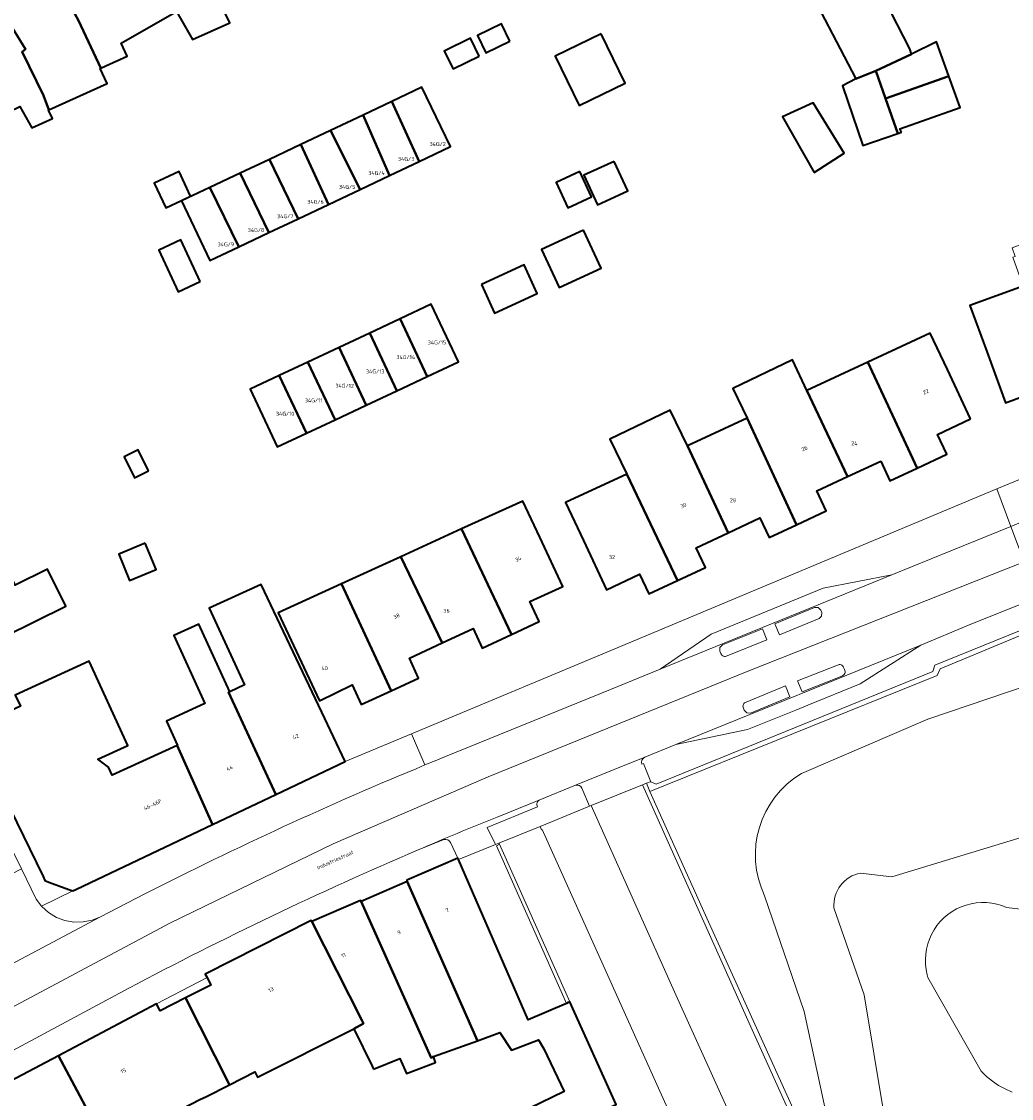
# Model space of a CAD drawing. Header units: metres. Extents: x 197700 to 204338, y 317132 to 325229.
# Tile 240 of 256: x 200158 to 200248, y 318631 to 318729. Entities that reach past the tile are written whole.
import ezdxf
from ezdxf.enums import TextEntityAlignment as Align

# ---------------------------------------------------------------- set-up
doc = ezdxf.new("R2010")
doc.units = ezdxf.units.M
for name, color, linetype, lineweight in [('B-WE-GR-BEPLANTING_CULTUUR_BOSPLANTSOEN-GV', 90, 'Continuous', 18), ('B-WE-IE-TERREINAFSCHEIDING_KUNSTMATIG_MUUR-G', 90, 'IE-TERREINAFSCHEIDING-KUNSTMATIG-DICHT', 18), ('B-WE-IE-TERREINAFSCHEIDING_KUNSTMATIG_MUUR-GV', 90, 'Continuous', 18), ('B-WE-OG-BEBOUWING-GV', 7, 'Continuous', 35), ('B-WE-OG-BEBOUWING-T18', 10, 'Continuous', 18), ('B-WE-OG-TERREIN_CULTUURSCHEIDING-GV', 7, 'Continuous', 18), ('B-WE-OG-TERREIN_ERF-GV', 7, 'Continuous', 18), ('B-WE-OG-TOPOGRAFIE-T18', 10, 'Continuous', 18), ('B-WE-VH-VERHARDING_ASFALT-GV', 252, 'Continuous', 18), ('B-WE-VH-VERHARDING_BETONSTRAATSTEEN-GV', 252, 'Continuous', 18), ('B-WE-VH-VERHARDING_HALFVERHARDING-GV', 252, 'Continuous', 18), ('B-WE-VH-VERHARDING_OPEN-GV', 252, 'Continuous', 18), ('B-WE-VH-VERHARDING_TEGEL-GV', 252, 'Continuous', 18)]:
    doc.layers.add(name, color=color, linetype=linetype, lineweight=lineweight)
doc.styles.add('NLCS-ISO-M200-T18', font='NLCS-ISO.ttf', dxfattribs={"height": 0.36})
doc.linetypes.add('IE-TERREINAFSCHEIDING-KUNSTMATIG-DICHT', pattern='A,8,-1,[82,NLCS.SHX,S=0.75,R=90,X=0,Y=0],-1', length=10)

msp = doc.modelspace()

# ---------------------------------------------------------------- linework, layer by layer
at = {"layer": 'B-WE-GR-BEPLANTING_CULTUUR_BOSPLANTSOEN-GV'}
msp.add_lwpolyline([(200255.995, 318647.096), (200248.007, 318648.071), (200247.565, 318648.243), (200247.109, 318648.374), (200246.643, 318648.464), (200246.17, 318648.513), (200245.696, 318648.519), (200245.223, 318648.482), (200244.755, 318648.403), (200244.296, 318648.283), (200243.849, 318648.123), (200243.419, 318647.923), (200243.008, 318647.685), (200242.62, 318647.412), (200242.258, 318647.105), (200241.925, 318646.767), (200241.623, 318646.4), (200241.355, 318646.008), (200241.124, 318645.594), (200240.93, 318645.161), (200240.776, 318644.712), (200240.662, 318644.251), (200240.59, 318643.782), (200240.561, 318643.308), (200240.574, 318642.834), (200240.629, 318642.363), (200240.726, 318641.898), (200240.799, 318641.639), (200245.669, 318633.064), (200246.166, 318632.58), (200246.704, 318632.143), (200247.279, 318631.755), (200247.887, 318631.421), (200248.522, 318631.142)], dxfattribs=at)
at = {"layer": 'B-WE-IE-TERREINAFSCHEIDING_KUNSTMATIG_MUUR-G'}
for points in [[(200205.442, 318655.197), (200205.372, 318655.166)], [(200215.938, 318631.841), (200205.442, 318655.197)], [(200221.748, 318618.954), (200215.938, 318631.841)]]:
    msp.add_lwpolyline(points, dxfattribs=at)
at = {"layer": 'B-WE-IE-TERREINAFSCHEIDING_KUNSTMATIG_MUUR-GV'}
msp.add_lwpolyline([(200201.235, 318653.721), (200207.663, 318639.271), (200207.82, 318639.339), (200207.972, 318639.405), (200201.513, 318653.85)], close=True, dxfattribs=at)
at = {"layer": 'B-WE-OG-BEBOUWING-GV'}
for points in [[(200162.583, 318729.978), (200162.914, 318729.36), (200164.955, 318724.989), (200165.414, 318725.196), (200167.373, 318726.081), (200166.828, 318727.285), (200171.908, 318730.186), (200173.383, 318727.603), (200176.804, 318729.141), (200174.236, 318734.378), (200171.919, 318738.809), (200168.192, 318736.86), (200165.355, 318741.853), (200165.117, 318742.272), (200157.953, 318737.963)], [(200162.914, 318729.36), (200162.583, 318729.978), (200157.953, 318737.963), (200157.747, 318737.839), (200157.788, 318737.772), (200152.972, 318735.016), (200158.049, 318726.741), (200157.753, 318726.5), (200159.726, 318722.498), (200160.203, 318721.168), (200165.542, 318723.581), (200164.914, 318724.97), (200164.955, 318724.989)], [(200234.173, 318724.013), (200236.03, 318724.74), (200239.295, 318726.278), (200239.141, 318726.763), (200236.833, 318731.251), (200234.366, 318736.048), (200229.22, 318733.59)], [(200156.522, 318720.997), (200157.553, 318721.463), (200158.654, 318719.536), (200160.525, 318720.382), (200160.176, 318721.156), (200160.203, 318721.168), (200159.726, 318722.498), (200157.753, 318726.5), (200158.049, 318726.741), (200152.972, 318735.016), (200152.917, 318735.112), (200147.025, 318731.689), (200152.058, 318723.059), (200151.702, 318722.886), (200153.589, 318718.59), (200156.928, 318720.1)], [(200202.46, 318727.475), (200201.697, 318729.043), (200199.497, 318727.973), (200200.271, 318726.386)], [(200199.657, 318726.088), (200198.858, 318727.73), (200196.457, 318726.562), (200197.256, 318724.92)], [(200210.839, 318728.14), (200206.62, 318726.088), (200208.825, 318721.555), (200213.044, 318723.608)], [(200236.912, 318722.22), (200242.711, 318724.27), (200241.582, 318727.418), (200239.295, 318726.278), (200236.03, 318724.74)], [(200236.03, 318724.74), (200234.173, 318724.013), (200232.966, 318723.366), (200234.838, 318717.9), (200238.034, 318719.015), (200236.912, 318722.22)], [(200238.373, 318719.133), (200238.21, 318719.415), (200243.75, 318721.371), (200242.711, 318724.27), (200236.912, 318722.22), (200238.034, 318719.015)], [(200194.14, 318716.43), (200197.038, 318717.801), (200194.409, 318723.249), (200191.657, 318721.946)], [(200194.14, 318716.43), (200191.657, 318721.946), (200189.015, 318720.696), (200191.425, 318715.145)], [(200230.372, 318715.438), (200233.129, 318717.212), (200230.273, 318721.826), (200227.473, 318720.529)], [(200188.735, 318713.872), (200191.425, 318715.145), (200189.015, 318720.696), (200186.01, 318719.274)], [(200186.01, 318719.274), (200183.302, 318717.993), (200185.833, 318712.499), (200188.735, 318713.872)], [(200185.833, 318712.499), (200183.302, 318717.993), (200180.42, 318716.629), (200183.052, 318711.183)], [(200180.379, 318709.918), (200183.052, 318711.183), (200180.42, 318716.629), (200177.748, 318715.364)], [(200212.039, 318716.443), (200209.265, 318715.168), (200210.503, 318712.472), (200213.278, 318713.748)], [(200172.356, 318712.869), (200173.204, 318713.252), (200172.143, 318715.523), (200169.87, 318714.462), (200170.925, 318712.201)], [(200208.878, 318715.507), (200206.704, 318714.507), (200207.772, 318712.183), (200209.946, 318713.182)], [(200174.96, 318714.045), (200177.615, 318708.61), (200180.379, 318709.918), (200177.748, 318715.364)], [(200177.615, 318708.61), (200174.96, 318714.045), (200172.378, 318712.823), (200174.965, 318707.356)], [(200209.227, 318710.149), (200205.37, 318708.376), (200206.974, 318704.886), (200210.831, 318706.659)], [(200174.09, 318705.422), (200172.307, 318709.242), (200170.283, 318708.297), (200172.066, 318704.477)], [(200199.867, 318705.167), (200201.073, 318702.539), (200204.979, 318704.331), (200203.772, 318706.958)], [(200252.763, 318696.104), (200249.67, 318704.645), (200249.533, 318705.02), (200244.645, 318703.221), (200246.194, 318699.014), (200247.921, 318694.322)], [(200194.892, 318696.731), (200197.754, 318698.076), (200195.269, 318703.366), (200192.421, 318702.028)], [(200194.892, 318696.731), (200192.421, 318702.028), (200189.62, 318700.713), (200192.091, 318695.416)], [(200189.293, 318694.101), (200192.091, 318695.416), (200189.62, 318700.713), (200186.821, 318699.398)], [(200244.707, 318692.837), (200242.583, 318697.363), (200241.013, 318700.709), (200235.301, 318698.055), (200239.814, 318688.337), (200242.515, 318689.601), (200241.667, 318691.412)], [(200183.94, 318698.045), (200186.447, 318692.764), (200189.293, 318694.101), (200186.821, 318699.398)], [(200183.94, 318698.045), (200181.323, 318696.816), (200183.83, 318691.535), (200186.447, 318692.764)], [(200224.23, 318692.91), (200228.733, 318683.143), (200231.461, 318684.429), (200230.608, 318686.238), (200233.414, 318687.551), (200229.704, 318695.454), (200228.39, 318698.253), (200222.906, 318695.633)], [(200236.472, 318688.982), (200237.319, 318687.17), (200239.814, 318688.337), (200235.301, 318698.055), (200229.704, 318695.454), (200233.414, 318687.551)], [(200181.323, 318696.816), (200178.664, 318695.567), (200181.15, 318690.276), (200183.83, 318691.535)], [(200222.468, 318682.403), (200218.745, 318690.361), (200217.18, 318693.638), (200211.642, 318690.994), (200213.179, 318687.774), (200217.834, 318678.024), (200220.396, 318679.218), (200219.551, 318681.031)], [(200218.745, 318690.361), (200222.468, 318682.403), (200225.398, 318683.781), (200226.251, 318681.972), (200228.733, 318683.143), (200224.23, 318692.91)], [(200169.342, 318688.079), (200168.401, 318690.007), (200167.106, 318689.375), (200168.047, 318687.447)], [(200213.179, 318687.774), (200207.58, 318685.169), (200209.206, 318681.704), (200211.33, 318677.177), (200214.352, 318678.608), (200215.197, 318676.795), (200217.834, 318678.024)], [(200205.203, 318682), (200203.647, 318685.311), (200198.05, 318682.756), (200202.604, 318673.082), (200205.152, 318674.286), (200204.298, 318676.094), (200207.321, 318677.492)], [(200198.05, 318682.756), (200192.476, 318680.212), (200196.27, 318672.313), (200199.09, 318673.633), (200199.944, 318671.825), (200202.604, 318673.082)], [(200169.044, 318681.438), (200166.614, 318680.43), (200167.607, 318678.034), (200170.037, 318679.041)], [(200151.653, 318670.7), (200156.141, 318672.905), (200161.763, 318675.667), (200160.092, 318679.068), (200157.108, 318677.602), (200155.823, 318680.218), (200151.829, 318678.256), (200147.341, 318676.052), (200149.327, 318672.009), (200150.683, 318672.675)], [(200187.021, 318677.722), (200191.597, 318667.931), (200194.107, 318669.092), (200193.267, 318670.908), (200196.27, 318672.313), (200192.476, 318680.212)], [(200185.227, 318665.968), (200179.662, 318677.671), (200174.916, 318675.507), (200178.134, 318668.452), (200176.789, 318667.839), (200176.681, 318667.79), (200181.003, 318658.423), (200187.374, 318661.453)], [(200191.597, 318667.931), (200187.021, 318677.722), (200181.227, 318675.077), (200182.89, 318671.538), (200185.016, 318667.013), (200188.011, 318668.476), (200188.851, 318666.661)], [(200176.789, 318667.839), (200173.968, 318674.025), (200171.672, 318672.978), (200174.513, 318666.748), (200170.975, 318665.135), (200171.989, 318662.913), (200171.963, 318662.901), (200175.212, 318655.67), (200181.003, 318658.423), (200176.681, 318667.79)], [(200160.209, 318650.378), (200162.033, 318649.705), (200162.4, 318649.59), (200162.753, 318649.745), (200175.212, 318655.67), (200171.963, 318662.901), (200166.013, 318660.188), (200165.682, 318660.915), (200164.707, 318661.666), (200167.431, 318662.909), (200163.911, 318670.626), (200157.126, 318667.532), (200157.596, 318666.5), (200153.095, 318664.448), (200154.203, 318662.049), (200159.68, 318650.902), (200159.846, 318650.541)], [(200205.587, 318635.106), (200207.454, 318631.179), (200204.286, 318629.673), (200204.462, 318629.303), (200203.999, 318629.083), (200204.819, 318627.583), (200205.227, 318627.783), (200205.676, 318627.074), (200212.219, 318629.991), (200207.972, 318639.405), (200207.82, 318639.339), (200207.663, 318639.271), (200204.162, 318637.747), (200197.757, 318652.458), (200197.699, 318652.591), (200193.023, 318650.555), (200193.067, 318650.454), (200199.496, 318635.845), (200201.55, 318636.587), (200202.63, 318634.972), (200205.086, 318635.925)], [(200199.496, 318635.845), (200193.067, 318650.454), (200188.824, 318648.618), (200195.239, 318634.288), (200195.459, 318634.386)], [(200189.982, 318633.231), (200192.379, 318634.204), (200192.978, 318632.844), (200195.648, 318633.855), (200195.459, 318634.386), (200195.239, 318634.288), (200188.824, 318648.618), (200188.786, 318648.712), (200184.301, 318646.776), (200188.885, 318637.72), (200189.045, 318637.417), (200188.149, 318636.943), (200189.837, 318633.524)], [(200189.045, 318637.417), (200188.885, 318637.72), (200184.301, 318646.776), (200184.251, 318646.874), (200174.537, 318641.959), (200174.704, 318641.629), (200175.049, 318640.947), (200172.726, 318639.772), (200176.754, 318631.811), (200179.077, 318632.986), (200179.325, 318632.496), (200188.149, 318636.943)], [(200172.558, 318618.593), (200170.223, 318623.544), (200169.735, 318624.532), (200168.282, 318627.473), (200174.117, 318630.473), (200174.585, 318630.713), (200176.754, 318631.811), (200172.726, 318639.772), (200170.403, 318638.596), (200170.069, 318639.226), (200161.101, 318634.467), (200165.515, 318626.147), (200165.689, 318626.233), (200167.666, 318622.24), (200168.561, 318620.243), (200170.119, 318617.388), (200171.197, 318615.412), (200173.071, 318616.339), (200172.076, 318618.355)], [(200163.841, 318617.174), (200160.317, 318623.587), (200165.515, 318626.147), (200161.101, 318634.467), (200156.63, 318632.095), (200152.612, 318629.963), (200160.511, 318614.845), (200163.997, 318616.869)]]:
    msp.add_lwpolyline(points, close=True, dxfattribs=at)
at = {"layer": 'B-WE-OG-TERREIN_CULTUURSCHEIDING-GV'}
for points in [[(200278.12, 318682.501), (200261.385, 318675.655), (200256.865, 318676.538), (200251.6, 318674.398), (200241.429, 318670.263), (200241.257, 318669.688), (200215.872, 318659.351), (200215.398, 318659.563), (200215.342, 318659.588), (200214.981, 318659.442), (200215.316, 318658.696), (200241.636, 318669.31), (200241.912, 318669.94), (200256.834, 318676.123), (200261.536, 318675.285), (200284.651, 318684.731), (200287.447, 318685.991), (200296.857, 318690.166), (200315.848, 318698.654), (200330.534, 318705.428), (200361.931, 318719.938), (200363.506, 318722.853)], [(200368.38, 318719.043), (200362.56, 318716.415), (200347.389, 318709.429), (200329.114, 318700.554), (200314.863, 318693.411), (200297.135, 318685.901), (200279.196, 318678.354), (200261.354, 318672.275), (200240.79, 318665.321), (200229.193, 318660.328)], [(200229.193, 318660.328), (200240.79, 318665.321), (200261.354, 318672.275), (200279.196, 318678.354), (200297.135, 318685.901), (200314.863, 318693.411), (200329.114, 318700.554), (200347.389, 318709.429), (200362.56, 318716.415), (200368.38, 318719.043)], [(200234.626, 318651.218), (200237.479, 318650.855), (200251.837, 318655.238), (200268.047, 318661.477), (200269.668, 318662.109), (200275.884, 318665.042), (200294.648, 318671.905), (200319.899, 318681.95), (200330.625, 318686.34), (200345.195, 318692.462), (200358.005, 318697.771), (200373.661, 318703.009)], [(200256.834, 318676.123), (200241.912, 318669.94), (200241.636, 318669.31), (200215.316, 318658.696), (200220.676, 318646.751), (200231.382, 318623.113), (200231.736, 318620.868), (200231.933, 318617.717), (200231.736, 318615), (200231.185, 318612.007), (200230.242, 318609.335), (200229.179, 318606.894), (200227.564, 318604.334), (200226.226, 318602.443), (200224.577, 318600.245), (200223.276, 318598.67), (200223.65, 318598.836)], [(200276.236, 318641.323), (200268.047, 318661.477), (200251.837, 318655.238), (200237.479, 318650.855), (200234.626, 318651.218)], [(200231.382, 318623.113), (200220.676, 318646.751), (200215.316, 318658.696), (200214.981, 318659.442), (200214.62, 318659.295), (200224.696, 318636.846), (200230.934, 318622.972)], [(200225.817, 318649.14), (200229.459, 318638.521), (200232.443, 318624.639)], [(200232.443, 318624.639), (200229.459, 318638.521), (200225.817, 318649.14)], [(200248.522, 318631.142), (200247.887, 318631.421), (200247.279, 318631.755), (200246.704, 318632.143), (200246.166, 318632.58), (200245.669, 318633.064), (200240.799, 318641.639), (200240.726, 318641.898), (200240.629, 318642.363), (200240.574, 318642.834), (200240.561, 318643.308), (200240.59, 318643.782), (200240.662, 318644.251), (200240.776, 318644.712), (200240.93, 318645.161), (200241.124, 318645.594), (200241.355, 318646.008), (200241.623, 318646.4), (200241.925, 318646.767), (200242.258, 318647.105), (200242.62, 318647.412), (200243.008, 318647.685), (200243.419, 318647.923), (200243.849, 318648.123), (200244.296, 318648.283), (200244.755, 318648.403), (200245.223, 318648.482), (200245.696, 318648.519), (200246.17, 318648.513), (200246.643, 318648.464), (200247.109, 318648.374), (200247.565, 318648.243), (200248.007, 318648.071), (200255.995, 318647.096)], [(200232.179, 318648.012), (200234.954, 318640.065), (200236.717, 318629.366), (200238.351, 318620.544)], [(200238.351, 318620.544), (200236.717, 318629.366), (200234.954, 318640.065), (200232.179, 318648.012)]]:
    msp.add_lwpolyline(points, dxfattribs=at)
for points in [[(200229.193, 318660.328, 0.386303), (200225.817, 318649.14)], [(200225.817, 318649.14, -0.386303), (200229.193, 318660.328)], [(200234.626, 318651.218, 0.381553), (200232.179, 318648.012)], [(200232.179, 318648.012, -0.381553), (200234.626, 318651.218)]]:
    msp.add_lwpolyline(points, format="xyb", dxfattribs=at)
at = {"layer": 'B-WE-OG-TERREIN_ERF-GV'}
for points in [[(200238.21, 318719.415), (200238.373, 318719.133), (200238.034, 318719.015), (200234.838, 318717.9), (200232.966, 318723.366), (200234.173, 318724.013), (200229.22, 318733.59), (200234.366, 318736.048), (200236.833, 318731.251), (200239.141, 318726.763), (200239.295, 318726.278), (200241.582, 318727.418), (200242.711, 318724.27), (200243.75, 318721.371)], [(200202.46, 318727.475), (200200.271, 318726.386), (200199.497, 318727.973), (200201.697, 318729.043)], [(200199.657, 318726.088), (200197.256, 318724.92), (200196.457, 318726.562), (200198.858, 318727.73)], [(200210.839, 318728.14), (200213.044, 318723.608), (200208.825, 318721.555), (200206.62, 318726.088)], [(200183.302, 318717.993), (200186.01, 318719.274), (200189.015, 318720.696), (200191.657, 318721.946), (200194.409, 318723.249), (200197.038, 318717.801), (200194.14, 318716.43), (200191.425, 318715.145), (200188.735, 318713.872), (200185.833, 318712.499), (200183.052, 318711.183), (200180.379, 318709.918), (200177.615, 318708.61), (200174.965, 318707.356), (200172.378, 318712.823), (200174.96, 318714.045), (200177.748, 318715.364), (200180.42, 318716.629)], [(200233.129, 318717.212), (200230.372, 318715.438), (200227.473, 318720.529), (200230.273, 318721.826)], [(200212.039, 318716.443), (200213.278, 318713.748), (200210.503, 318712.472), (200209.265, 318715.168)], [(200172.356, 318712.869), (200170.925, 318712.201), (200169.87, 318714.462), (200172.143, 318715.523), (200173.204, 318713.252)], [(200208.878, 318715.507), (200209.946, 318713.182), (200207.772, 318712.183), (200206.704, 318714.507)], [(200209.227, 318710.149), (200210.831, 318706.659), (200206.974, 318704.886), (200205.37, 318708.376)], [(200252.763, 318696.104), (200247.921, 318694.322), (200246.194, 318699.014), (200244.645, 318703.221), (200249.533, 318705.02), (200248.567, 318707.657), (200248.802, 318707.742), (200248.519, 318708.521), (200253.054, 318710.19), (200255.859, 318702.571), (200257.586, 318697.879)], [(200174.09, 318705.422), (200172.066, 318704.477), (200170.283, 318708.297), (200172.307, 318709.242)], [(200201.073, 318702.539), (200199.867, 318705.167), (200203.772, 318706.958), (200204.979, 318704.331)], [(200178.664, 318695.567), (200181.323, 318696.816), (200183.94, 318698.045), (200186.821, 318699.398), (200189.62, 318700.713), (200192.421, 318702.028), (200195.269, 318703.366), (200197.754, 318698.076), (200194.892, 318696.731), (200192.091, 318695.416), (200189.293, 318694.101), (200186.447, 318692.764), (200183.83, 318691.535), (200181.15, 318690.276)], [(200242.583, 318697.363), (200244.707, 318692.837), (200241.667, 318691.412), (200242.515, 318689.601), (200239.814, 318688.337), (200237.319, 318687.17), (200236.472, 318688.982), (200233.414, 318687.551), (200230.608, 318686.238), (200231.461, 318684.429), (200228.733, 318683.143), (200226.251, 318681.972), (200225.398, 318683.781), (200222.468, 318682.403), (200219.551, 318681.031), (200220.396, 318679.218), (200217.834, 318678.024), (200215.197, 318676.795), (200214.352, 318678.608), (200211.33, 318677.177), (200209.206, 318681.704), (200207.58, 318685.169), (200213.179, 318687.774), (200211.642, 318690.994), (200217.18, 318693.638), (200218.745, 318690.361), (200224.23, 318692.91), (200222.906, 318695.633), (200228.39, 318698.253), (200229.704, 318695.454), (200235.301, 318698.055), (200241.013, 318700.709)], [(200169.342, 318688.079), (200168.047, 318687.447), (200167.106, 318689.375), (200168.401, 318690.007)], [(200192.476, 318680.212), (200198.05, 318682.756), (200203.647, 318685.311), (200205.203, 318682), (200207.321, 318677.492), (200204.298, 318676.094), (200205.152, 318674.286), (200202.604, 318673.082), (200199.944, 318671.825), (200199.09, 318673.633), (200196.27, 318672.313), (200193.267, 318670.908), (200194.107, 318669.092), (200191.597, 318667.931), (200188.851, 318666.661), (200188.011, 318668.476), (200185.016, 318667.013), (200182.89, 318671.538), (200181.227, 318675.077), (200187.021, 318677.722)], [(200169.044, 318681.438), (200170.037, 318679.041), (200167.607, 318678.034), (200166.614, 318680.43)], [(200174.704, 318641.629), (200170.069, 318639.226), (200170.403, 318638.596), (200172.726, 318639.772), (200175.049, 318640.947)]]:
    msp.add_lwpolyline(points, close=True, dxfattribs=at)
for points in [[(200174.236, 318734.378), (200176.804, 318729.141), (200173.383, 318727.603), (200171.908, 318730.186), (200166.828, 318727.285), (200167.373, 318726.081), (200165.414, 318725.196), (200164.955, 318724.989), (200164.914, 318724.97), (200165.542, 318723.581), (200160.203, 318721.168), (200160.176, 318721.156), (200160.525, 318720.382), (200158.654, 318719.536), (200157.553, 318721.463)], [(200157.126, 318667.532), (200163.911, 318670.626), (200167.431, 318662.909), (200164.707, 318661.666), (200165.682, 318660.915), (200166.013, 318660.188), (200171.963, 318662.901), (200171.989, 318662.913), (200170.975, 318665.135), (200174.513, 318666.748), (200171.672, 318672.978), (200173.968, 318674.025), (200176.789, 318667.839), (200178.134, 318668.452), (200174.916, 318675.507), (200179.662, 318677.671), (200185.227, 318665.968), (200187.374, 318661.453), (200193.442, 318663.983), (200213.765, 318672.456), (200247.104, 318686.424), (200249.343, 318687.362)], [(200157.108, 318677.602), (200160.092, 318679.068), (200161.763, 318675.667), (200156.141, 318672.905)], [(200204.286, 318629.673), (200207.454, 318631.179), (200205.587, 318635.106), (200205.086, 318635.925), (200202.63, 318634.972), (200201.55, 318636.587), (200199.496, 318635.845), (200195.459, 318634.386), (200195.648, 318633.855), (200192.978, 318632.844), (200192.379, 318634.204), (200189.982, 318633.231), (200189.837, 318633.524), (200188.149, 318636.943), (200179.325, 318632.496), (200179.077, 318632.986), (200176.754, 318631.811), (200174.585, 318630.713), (200174.117, 318630.473)]]:
    msp.add_lwpolyline(points, dxfattribs=at)
at = {"layer": 'B-WE-VH-VERHARDING_ASFALT-GV'}
for points in [[(200353.831, 318729.627), (200351.936, 318728.752), (200344.512, 318725.325), (200335.341, 318721.092), (200330.987, 318719.082), (200308.733, 318708.81), (200307.015, 318708.017), (200300.55, 318705.078), (200285.704, 318698.329), (200283.593, 318697.369), (200280.642, 318696.159), (200264.359, 318689.481), (200262.772, 318688.83), (200260.474, 318687.895), (200251.159, 318684.105), (200248.392, 318682.979), (200249.607, 318679.731), (200277.814, 318691.538), (200299.871, 318701.29), (200332.629, 318716.321), (200359.831, 318728.692), (200374.108, 318735.132)], [(200224.364, 318669.742), (200249.607, 318679.731), (200248.392, 318682.979), (200242.885, 318680.738), (200237.473, 318678.553), (200216.25, 318669.911), (200211.692, 318668.044), (200196.554, 318661.884), (200195.617, 318661.502), (200194.682, 318661.118)], [(200249.607, 318679.731), (200224.364, 318669.742), (200200.488, 318660.024), (200186.261, 318653.906), (200171.299, 318646.611), (200153.964, 318637.385), (200155.616, 318634.27), (200167.54, 318640.659)], [(200201.31, 318656.345), (200205.229, 318657.935), (200208.49, 318659.265), (200212.038, 318660.708), (200214.849, 318661.825), (200217.693, 318662.983), (200240.152, 318672.104), (200244.525, 318673.922), (200250.829, 318676.462), (200249.607, 318679.731)], [(200221.823, 318671.329), (200221.717, 318671.562), (200221.727, 318671.894), (200221.959, 318672.134), (200225.624, 318673.61), (200226.042, 318672.578), (200222.39, 318671.112)], [(200232.905, 318669.271), (200229.277, 318667.818), (200228.851, 318668.819), (200232.513, 318670.275)], [(200233.053, 318670.059), (200233.153, 318669.86)], [(200169.013, 318649.301), (200164.937, 318647.215), (200152.311, 318640.499), (200153.964, 318637.385), (200171.299, 318646.611), (200186.261, 318653.906), (200200.488, 318660.024), (200224.364, 318669.742)], [(200224.14, 318666.883), (200227.748, 318668.366), (200228.151, 318667.356), (200224.532, 318665.871), (200224.191, 318665.896), (200223.955, 318666.144), (200223.887, 318666.338)]]:
    msp.add_lwpolyline(points, dxfattribs=at)
msp.add_lwpolyline([(200230.813, 318674.532), (200227.183, 318673.058), (200226.761, 318674.072), (200230.398, 318675.553), (200230.735, 318675.554), (200230.968, 318675.309), (200231.058, 318675.087), (200231.054, 318674.756)], close=True, dxfattribs=at)
for points in [[(200222.39, 318671.112, -0.457898), (200221.823, 318671.329)], [(200232.513, 318670.275, -0.470626), (200233.053, 318670.059)], [(200233.153, 318669.86, -0.473172), (200232.905, 318669.271)], [(200223.887, 318666.338, -0.514585), (200224.14, 318666.883)], [(200194.682, 318661.118, 0.019968), (200169.013, 318649.301)], [(200193.995, 318653.314, -0.005662), (200201.31, 318656.345)], [(200167.54, 318640.659, -0.020999), (200193.995, 318653.314)]]:
    msp.add_lwpolyline(points, format="xyb", dxfattribs=at)
at = {"layer": 'B-WE-VH-VERHARDING_BETONSTRAATSTEEN-GV'}
for points in [[(200224.696, 318636.846), (200214.62, 318659.295), (200209.934, 318657.393), (200217.693, 318640.041), (200226.336, 318620.961), (200228.354, 318621.843), (200230.934, 318622.972)], [(200209.785, 318657.333), (200205.234, 318655.486), (200205.372, 318655.166), (200205.442, 318655.197), (200215.938, 318631.841), (200221.748, 318618.954), (200226.336, 318620.961), (200217.693, 318640.041), (200209.934, 318657.393)]]:
    msp.add_lwpolyline(points, close=True, dxfattribs=at)
at = {"layer": 'B-WE-VH-VERHARDING_HALFVERHARDING-GV'}
msp.add_lwpolyline([(200204.109, 318619.922), (200208.16, 318611.679), (200221.622, 318618.102), (200221.738, 318618.789), (200221.801, 318618.649), (200221.871, 318618.681), (200221.783, 318618.877), (200221.748, 318618.954), (200215.938, 318631.841), (200205.442, 318655.197), (200205.372, 318655.166), (200205.234, 318655.486), (200201.469, 318653.958), (200201.513, 318653.85), (200207.972, 318639.405), (200212.219, 318629.991), (200205.676, 318627.074), (200206.377, 318625.503), (200208.16, 318621.509)], close=True, dxfattribs=at)
at = {"layer": 'B-WE-VH-VERHARDING_OPEN-GV'}
for points in [[(200227.183, 318673.058), (200230.813, 318674.532), (200231.054, 318674.756), (200231.058, 318675.087), (200230.968, 318675.309), (200230.735, 318675.554), (200230.398, 318675.553), (200226.761, 318674.072)], [(200207.663, 318639.271), (200201.235, 318653.721), (200201.513, 318653.85), (200201.469, 318653.958), (200201.161, 318653.833), (200197.757, 318652.458), (200204.162, 318637.747)], [(200160.182, 318647.585), (200159.558, 318648.143), (200159.534, 318648.174), (200159.049, 318648.807), (200157.683, 318651.59), (200151.33, 318648.332), (200153.334, 318644.214), (200153.484, 318643.799), (200153.536, 318643.654), (200153.621, 318643.064), (200153.584, 318642.47), (200153.429, 318641.895), (200153.161, 318641.364), (200152.791, 318640.897), (200152.311, 318640.499), (200164.937, 318647.215), (200164.163, 318646.898), (200163.343, 318646.73), (200162.506, 318646.717), (200161.682, 318646.859), (200160.898, 318647.152)]]:
    msp.add_lwpolyline(points, close=True, dxfattribs=at)
for points in [[(200222.39, 318671.112), (200226.042, 318672.578), (200225.624, 318673.61), (200221.959, 318672.134), (200221.727, 318671.894), (200221.717, 318671.562), (200221.823, 318671.329)], [(200232.513, 318670.275), (200228.851, 318668.819), (200229.277, 318667.818), (200232.905, 318669.271)], [(200233.153, 318669.86), (200233.053, 318670.059)], [(200223.887, 318666.338), (200223.955, 318666.144), (200224.191, 318665.896), (200224.532, 318665.871), (200228.151, 318667.356), (200227.748, 318668.366)], [(200227.748, 318668.366), (200224.14, 318666.883)], [(200214.849, 318661.825), (200212.038, 318660.708), (200208.49, 318659.265)], [(200215.398, 318659.563), (200214.707, 318661.257), (200214.569, 318661.18)], [(200208.49, 318659.265), (200205.229, 318657.935)], [(200209.081, 318658.994), (200209.785, 318657.333), (200209.934, 318657.393), (200214.62, 318659.295), (200214.981, 318659.442), (200215.342, 318659.588), (200215.398, 318659.563)], [(200205.001, 318657.298), (200200.389, 318655.382), (200201.161, 318653.833), (200201.469, 318653.958), (200205.234, 318655.486), (200209.785, 318657.333), (200209.081, 318658.994)], [(200197.025, 318654.015), (200197.699, 318652.591), (200197.757, 318652.458), (200201.161, 318653.833), (200200.389, 318655.382), (200205.001, 318657.298)], [(200205.229, 318657.935), (200201.31, 318656.345)], [(200193.995, 318653.314), (200196.416, 318654.278)]]:
    msp.add_lwpolyline(points, dxfattribs=at)
for points in [[(200221.823, 318671.329, 0.457898), (200222.39, 318671.112)], [(200233.053, 318670.059, 0.470626), (200232.513, 318670.275)], [(200232.905, 318669.271, 0.473172), (200233.153, 318669.86)], [(200224.14, 318666.883, 0.514585), (200223.887, 318666.338)], [(200214.569, 318661.18, -0.405451), (200214.849, 318661.825)], [(200208.49, 318659.265, -0.359756), (200209.081, 318658.994)], [(200209.081, 318658.994, 0.359756), (200208.49, 318659.265)], [(200205.001, 318657.298, -0.43617), (200205.229, 318657.935)], [(200205.229, 318657.935, 0.43617), (200205.001, 318657.298)], [(200201.31, 318656.345, 0.005662), (200193.995, 318653.314)], [(200196.416, 318654.278, -0.385588), (200197.025, 318654.015)]]:
    msp.add_lwpolyline(points, format="xyb", dxfattribs=at)
at = {"layer": 'B-WE-VH-VERHARDING_TEGEL-GV'}
for points in [[(200162.033, 318649.705), (200160.209, 318650.378), (200159.846, 318650.541), (200159.68, 318650.902), (200154.203, 318662.049), (200153.095, 318664.448), (200150.298, 318670.034), (200150.201, 318670.231), (200149.327, 318672.009), (200147.341, 318676.052), (200144.243, 318682.322), (200140.98, 318688.882), (200134.67, 318701.801), (200132.154, 318706.997), (200132, 318706.93), (200126.785, 318717.352), (200127.332, 318720.216), (200125.193, 318719.184)], [(200125.413, 318717.311), (200126.78, 318714.536), (200157.683, 318651.59), (200159.049, 318648.807), (200159.534, 318648.174), (200162.4, 318649.59), (200162.033, 318649.705)], [(200249.343, 318687.362), (200247.104, 318686.424), (200248.392, 318682.979), (200251.159, 318684.105)], [(200241.257, 318669.688), (200241.429, 318670.263), (200251.6, 318674.398), (200250.829, 318676.462), (200244.525, 318673.922), (200240.152, 318672.104), (200234.592, 318668.544), (200229.789, 318666.605), (200228.673, 318666.151), (200224.256, 318664.36), (200217.693, 318662.983), (200214.849, 318661.825)], [(200214.569, 318661.18), (200214.707, 318661.257), (200215.398, 318659.563), (200215.872, 318659.351), (200241.257, 318669.688)], [(200194.682, 318661.118), (200193.442, 318663.983), (200187.374, 318661.453), (200181.003, 318658.423), (200175.212, 318655.67), (200162.753, 318649.745), (200162.4, 318649.59), (200159.534, 318648.174), (200159.558, 318648.143)], [(200196.416, 318654.278), (200193.995, 318653.314)], [(200184.301, 318646.776), (200188.786, 318648.712), (200188.824, 318648.618), (200193.067, 318650.454), (200193.023, 318650.555), (200197.699, 318652.591), (200197.025, 318654.015)], [(200159.558, 318648.143), (200160.182, 318647.585), (200160.898, 318647.152), (200161.682, 318646.859), (200162.506, 318646.717), (200163.343, 318646.73), (200164.163, 318646.898), (200164.937, 318647.215), (200169.013, 318649.301)], [(200167.54, 318640.659), (200155.616, 318634.27), (200156.63, 318632.095), (200161.101, 318634.467), (200170.069, 318639.226), (200174.704, 318641.629), (200174.537, 318641.959), (200184.251, 318646.874), (200184.301, 318646.776)]]:
    msp.add_lwpolyline(points, dxfattribs=at)
for points in [[(200242.885, 318680.738), (200248.392, 318682.979), (200247.104, 318686.424), (200213.765, 318672.456), (200193.442, 318663.983), (200194.682, 318661.118), (200195.617, 318661.502), (200196.554, 318661.884), (200211.692, 318668.044), (200216.25, 318669.911), (200220.913, 318673.116), (200231.195, 318677.323), (200237.473, 318678.553)], [(200237.473, 318678.553), (200231.195, 318677.323), (200220.913, 318673.116), (200216.25, 318669.911)], [(200240.152, 318672.104), (200217.693, 318662.983), (200224.256, 318664.36), (200228.673, 318666.151), (200229.789, 318666.605), (200234.592, 318668.544)]]:
    msp.add_lwpolyline(points, close=True, dxfattribs=at)
for points in [[(200169.013, 318649.301, -0.019968), (200194.682, 318661.118)], [(200214.849, 318661.825, 0.405451), (200214.569, 318661.18)], [(200197.025, 318654.015, 0.385588), (200196.416, 318654.278)], [(200193.995, 318653.314, 0.020999), (200167.54, 318640.659)]]:
    msp.add_lwpolyline(points, format="xyb", dxfattribs=at)

# ---------------------------------------------------------------- texts
at = {"layer": 'B-WE-OG-BEBOUWING-T18', "style": 'NLCS-ISO-M200-T18'}
for s, p in [('34G/2', (200195.854, 318718.038)), ('34G/3', (200192.956, 318716.667)), ('34G/4', (200190.241, 318715.382)), ('34G/5', (200187.551, 318714.109)), ('34G/6', (200184.649, 318712.736)), ('34G/7', (200181.868, 318711.42)), ('34G/8', (200179.195, 318710.155)), ('34G/9', (200176.431, 318708.847)), ('34G/15', (200195.788, 318699.853)), ('34G/14', (200192.926, 318698.508)), ('34G/13', (200190.125, 318697.193)), ('34G/12', (200187.327, 318695.878)), ('34G/11', (200184.481, 318694.541)), ('34G/10', (200181.864, 318693.312)), ('24', (200234.052, 318690.6)), ('28', (200222.927, 318685.38)), ('32', (200211.825, 318680.171)), ('36', (200196.664, 318675.248)), ('40', (200185.494, 318669.999))]:
    msp.add_text(s, height=0.36, dxfattribs=at).set_placement(p, align=Align.MIDDLE)
for s, rotation, p in [('22', 25.1, (200240.607, 318695.333)), ('26', 25, (200229.471, 318690.122)), ('30', 25.1, (200218.381, 318684.901)), ('34', 24.8, (200203.233, 318680.008)), ('38', 25, (200192.079, 318674.768)), ('42', 25.4, (200182.851, 318663.731)), ('44', 25.4, (200176.77, 318660.84)), ('46-46F', 25.4, (200169.726, 318657.49)), ('7', 23.5, (200196.737, 318647.809)), ('9', 23.4, (200192.314, 318645.77)), ('11', 23.3, (200187.224, 318643.681)), ('13', 26.8, (200180.573, 318640.53)), ('15', 27.9, (200167.034, 318633.087))]:
    msp.add_text(s, height=0.36, rotation=rotation, dxfattribs=at).set_placement(p, align=Align.MIDDLE)
at = {"layer": 'B-WE-OG-TOPOGRAFIE-T18', "style": 'NLCS-ISO-M200-T18'}
msp.add_text('Industriestraat', height=0.36, rotation=24.2, dxfattribs=at).set_placement((200186.455, 318652.425), align=Align.MIDDLE)

doc.saveas('drawing.dxf')
